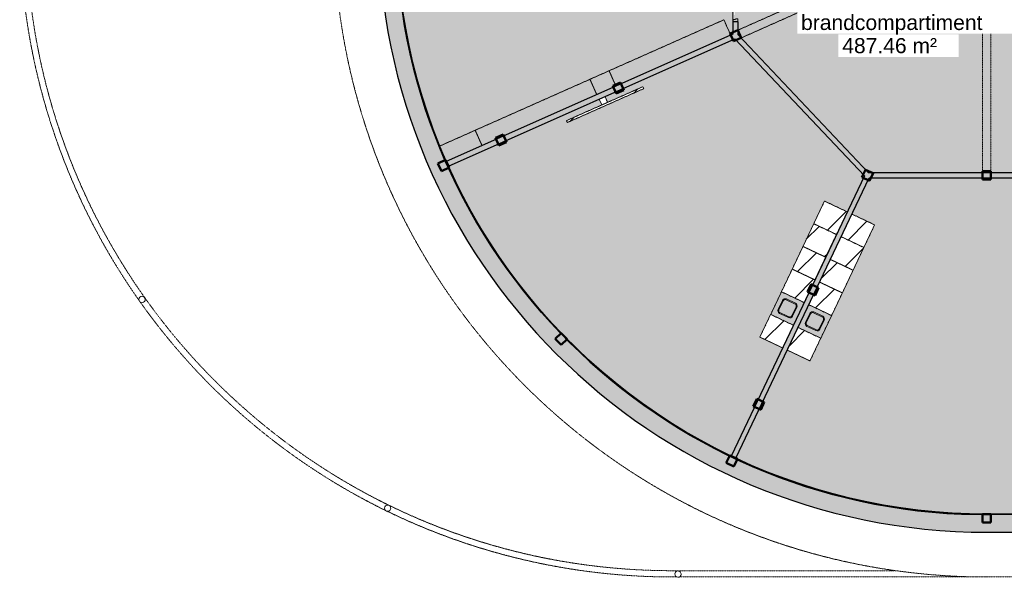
# Model space of a CAD drawing. Header units: millimetres. Extents: x 1000 to 188789, y -4122 to 39732.
# Tile 1 of 86: x 1000 to 24519, y 8468 to 21819. Entities that reach past the tile are written whole.
import ezdxf

# ---------------------------------------------------------------- set-up
doc = ezdxf.new("R2010")
doc.units = ezdxf.units.MM
doc.linetypes.add('THO_hhidden', pattern=[2.5, 1.5, -1])
doc.layers.add('A-AREA-BNDY', color=1, linetype='Continuous', lineweight=50, true_color=0xff0000)
doc.layers.add('A-DETL', color=7, linetype='Continuous', lineweight=13, true_color=0x00a600)
for name, color, linetype, lineweight in [('A-AREA-IDEN', 7, 'Continuous', 13), ('A-AREA-PATT', 7, 'Continuous', 13), ('A-DOOR', 7, 'Continuous', 13), ('A-FLOR', 7, 'Continuous', 18), ('A-GENM', 7, 'Continuous', 13), ('A-WALL-PATT', 7, 'Continuous', 18), ('I-WALL', 7, 'Continuous', 18), ('P-SANR-FIXT', 7, 'Continuous', 13), ('S-COLS', 7, 'Continuous', 13), ('S-COLS-SYMB', 7, 'Continuous', 50)]:
    doc.layers.add(name, color=color, linetype=linetype, lineweight=lineweight)
doc.styles.add('Arial', font='arial.ttf', dxfattribs={"height": 360})
pattern_1 = [(201.04, (21729, 12098.95), (215.412, -559.998), [])]

# ---------------------------------------------------------------- blocks, each defined once
blk = doc.blocks.new('NLRS_01_GM_WPB_dummy placeholder_gen_tho - kast 600x600x2100-V12-00 begane grond _peil_ BC')
at = {"layer": 'A-GENM', "true_color": 0x808080}
h = blk.add_hatch(dxfattribs=at)
h.set_pattern_fill('FP_17', color=8, style=0, pattern_type=2)
h.set_pattern_definition([(70.4, (-11795.23, -24168.3), (-565.234, 201.271), [])])
h.paths.add_polyline_path([(300, -300), (300, 300), (-300, 300), (-300, -300), (106, -300)])
at = {"layer": 'A-GENM', "linetype": 'THO_hhidden'}
for p, q in [((300, 300), (-300, 300)), ((-300, 300), (-300, -300)), ((300, -300), (300, 300)), ((-300, -300), (300, -300))]:
    blk.add_line(p, q, dxfattribs=at)
blk = doc.blocks.new('NLRS_01_GM_WPB_dummy placeholder_gen_tho - kast 600x600x2100-V13-00 begane grond _peil_ BC')
at = {"layer": 'A-GENM', "true_color": 0x808080}
h = blk.add_hatch(dxfattribs=at)
h.set_pattern_fill('FP_18', color=8, style=0, pattern_type=2)
h.set_pattern_definition([(70.4, (-11795.23, -23568.3), (-565.234, 201.271), [])])
h.paths.add_polyline_path([(300, -300), (300, 300), (-300, 300), (-300, -300)])
at = {"layer": 'A-GENM', "linetype": 'THO_hhidden'}
for p, q in [((300, 300), (-300, 300)), ((-300, 300), (-300, -300)), ((300, -300), (300, 300)), ((-300, -300), (300, -300))]:
    blk.add_line(p, q, dxfattribs=at)
blk = doc.blocks.new('NLRS_01_GM_WPB_dummy placeholder_gen_tho - kast 600x600x2100-V14-00 begane grond _peil_ BC')
at = {"layer": 'A-GENM', "true_color": 0x808080}
h = blk.add_hatch(dxfattribs=at)
h.set_pattern_fill('FP_19', color=8, style=0, pattern_type=2)
h.set_pattern_definition([(70.4, (-11795.23, -22968.3), (-565.234, 201.271), [])])
h.paths.add_polyline_path([(300, -300), (300, 300), (-300, 300), (-300, -300)])
at = {"layer": 'A-GENM', "linetype": 'THO_hhidden'}
for p, q in [((300, 300), (-300, 300)), ((-300, 300), (-300, -300)), ((300, -300), (300, 300)), ((-300, -300), (300, -300))]:
    blk.add_line(p, q, dxfattribs=at)
blk = doc.blocks.new('NLRS_01_GM_WPB_dummy placeholder_gen_tho - kast 600x600x2100-V15-00 begane grond _peil_ BC')
at = {"layer": 'A-GENM', "true_color": 0x808080}
h = blk.add_hatch(dxfattribs=at)
h.set_pattern_fill('FP_20', color=8, style=0, pattern_type=2)
h.set_pattern_definition([(70.4, (-11795.23, -22368.3), (-565.234, 201.271), [])])
h.paths.add_polyline_path([(300, -300), (300, 300), (-300, 300), (-300, -300), (174, -300)])
at = {"layer": 'A-GENM', "linetype": 'THO_hhidden'}
for p, q in [((300, 300), (-300, 300)), ((-300, 300), (-300, -300)), ((300, -300), (300, 300)), ((-300, -300), (300, -300))]:
    blk.add_line(p, q, dxfattribs=at)
blk = doc.blocks.new('NLRS_01_GM_WPB_dummy placeholder_gen_tho - kast 600x600x2100-V16-00 begane grond _peil_ BC')
at = {"layer": 'A-GENM', "true_color": 0x808080}
h = blk.add_hatch(dxfattribs=at)
h.set_pattern_fill('FP_21', color=8, style=0, pattern_type=2)
h.set_pattern_definition([(70.4, (-11795.23, -21168.3), (-565.234, 201.271), [])])
h.paths.add_polyline_path([(300, -300), (300, 300), (-300, 300), (-300, -300), (7, -300)])
at = {"layer": 'A-GENM', "linetype": 'THO_hhidden'}
for p, q in [((300, 300), (-300, 300)), ((-300, 300), (-300, -300)), ((300, -300), (300, 300)), ((-300, -300), (300, -300))]:
    blk.add_line(p, q, dxfattribs=at)
blk = doc.blocks.new('NLRS_73_PF_UN_rvs gootsteen enkel 340x340 ic6zrl2n_gen_bcb - RVS gootsteen enkel 340x340-1975653-00 begane grond _peil_ BC')
at = {"layer": 'P-SANR-FIXT'}
for p, q in [((-190, 290), (-190, 50)), ((-170, 50), (-170, 290)), ((120, 360), (-120, 360)), ((-120, 340), (120, 340)), ((170, 290), (170, 50)), ((190, 50), (190, 290)), ((-81, 0), (-120, 0)), ((120, 0), (-81, 0)), ((-120, -20), (-81, -20)), ((-81, -20), (120, -20))]:
    blk.add_line(p, q, dxfattribs=at)
for centre, radius, start, end in [((-120, 290), 70, 90, 180), ((-120, 290), 50, 90, 180), ((120, 290), 70, 0, 90), ((120, 290), 50, 360, 90), ((-120, 50), 70, 180, 270), ((-120, 50), 50, 180, 270), ((-120, 50), 50, 180, 194.0178), ((-120, 50), 50, 198.5781, 208.083), ((-120, 50), 50, 213.4394, 222.232), ((-120, 50), 50, 227.768, 236.5606), ((-120, 50), 50, 241.917, 251.4219), ((-120, 50), 50, 255.9822, 270), ((120, 50), 70, 270, 360), ((120, 50), 50, 270, 360)]:
    blk.add_arc(centre, radius, start, end, dxfattribs=at)
blk = doc.blocks.new('NLRS_01_GM_WPB_dummy placeholder_gen_tho - kast 600x600x2100-V17-00 begane grond _peil_ BC')
at = {"layer": 'A-GENM', "true_color": 0x808080}
h = blk.add_hatch(dxfattribs=at)
h.set_pattern_fill('FP_22', color=8, style=0, pattern_type=2)
h.set_pattern_definition([(250.4, (11070.23, 24168.3), (565.234, -201.271), [])])
h.paths.add_polyline_path([(-300, 300), (-300, -300), (300, -300), (300, 300)])
at = {"layer": 'A-GENM', "linetype": 'THO_hhidden'}
for p, q in [((300, 300), (-300, 300)), ((-300, 300), (-300, -300)), ((300, -300), (300, 300)), ((-300, -300), (300, -300))]:
    blk.add_line(p, q, dxfattribs=at)
blk = doc.blocks.new('NLRS_01_GM_WPB_dummy placeholder_gen_tho - kast 600x600x2100-V18-00 begane grond _peil_ BC')
at = {"layer": 'A-GENM', "true_color": 0x808080}
h = blk.add_hatch(dxfattribs=at)
h.set_pattern_fill('FP_23', color=8, style=0, pattern_type=2)
h.set_pattern_definition([(250.4, (11070.23, 23568.3), (565.234, -201.271), [])])
h.paths.add_polyline_path([(-300, 300), (-300, -300), (300, -300), (300, 300)])
at = {"layer": 'A-GENM', "linetype": 'THO_hhidden'}
for p, q in [((300, 300), (-300, 300)), ((-300, 300), (-300, -300)), ((300, -300), (300, 300)), ((-300, -300), (300, -300))]:
    blk.add_line(p, q, dxfattribs=at)
blk = doc.blocks.new('NLRS_01_GM_WPB_dummy placeholder_gen_tho - kast 600x600x2100-V19-00 begane grond _peil_ BC')
at = {"layer": 'A-GENM', "true_color": 0x808080}
h = blk.add_hatch(dxfattribs=at)
h.set_pattern_fill('FP_24', color=8, style=0, pattern_type=2)
h.set_pattern_definition([(250.4, (11070.23, 22968.3), (565.234, -201.271), [])])
h.paths.add_polyline_path([(-300, 300), (-300, -300), (300, -300), (300, 300), (123, 300)])
at = {"layer": 'A-GENM', "linetype": 'THO_hhidden'}
for p, q in [((300, 300), (-300, 300)), ((-300, 300), (-300, -300)), ((300, -300), (300, 300)), ((-300, -300), (300, -300))]:
    blk.add_line(p, q, dxfattribs=at)
blk = doc.blocks.new('NLRS_01_GM_WPB_dummy placeholder_gen_tho - kast 600x600x2100-V20-00 begane grond _peil_ BC')
at = {"layer": 'A-GENM', "true_color": 0x808080}
h = blk.add_hatch(dxfattribs=at)
h.set_pattern_fill('FP_25', color=8, style=0, pattern_type=2)
h.set_pattern_definition([(250.4, (11070.23, 22368.3), (565.234, -201.271), [])])
h.paths.add_polyline_path([(-300, 300), (-300, -300), (300, -300), (300, 300), (-162, 300)])
at = {"layer": 'A-GENM', "linetype": 'THO_hhidden'}
for p, q in [((300, 300), (-300, 300)), ((-300, 300), (-300, -300)), ((300, -300), (300, 300)), ((-300, -300), (300, -300))]:
    blk.add_line(p, q, dxfattribs=at)
blk = doc.blocks.new('NLRS_01_GM_WPB_dummy placeholder_gen_tho - kast 600x600x2100-V21-00 begane grond _peil_ BC')
at = {"layer": 'A-GENM', "true_color": 0x808080}
h = blk.add_hatch(dxfattribs=at)
h.set_pattern_fill('FP_26', color=8, style=0, pattern_type=2)
h.set_pattern_definition([(250.4, (11070.23, 21168.3), (565.234, -201.271), [])])
h.paths.add_polyline_path([(-300, 300), (-300, -300), (300, -300), (300, 300), (22, 300)])
at = {"layer": 'A-GENM', "linetype": 'THO_hhidden'}
for p, q in [((300, 300), (-300, 300)), ((-300, 300), (-300, -300)), ((300, -300), (300, 300)), ((-300, -300), (300, -300))]:
    blk.add_line(p, q, dxfattribs=at)
blk = doc.blocks.new('NLRS_73_PF_UN_rvs gootsteen enkel 340x340 ic6zrl2n_gen_bcb - RVS gootsteen enkel 340x340-1972238-00 begane grond _peil_ BC')
at = {"layer": 'P-SANR-FIXT'}
for p, q in [((-81, 20), (-120, 20)), ((-120, 0), (-81, 0)), ((120, 20), (-81, 20)), ((-81, 0), (120, 0)), ((-190, -50), (-190, -290)), ((-170, -290), (-170, -50)), ((170, -50), (170, -290)), ((190, -290), (190, -50)), ((120, -340), (-120, -340)), ((-120, -360), (120, -360))]:
    blk.add_line(p, q, dxfattribs=at)
for centre, radius, start, end in [((-120, -50), 70, 90, 180), ((120, -50), 70, 0, 90), ((120, -50), 50, 0, 90), ((-120, -50), 50, 90, 180), ((-120, -50), 50, 165.9822, 180), ((-120, -50), 50, 151.917, 161.4219), ((-120, -50), 50, 137.768, 146.5606), ((-120, -50), 50, 123.4394, 132.232), ((-120, -50), 50, 108.5781, 118.083), ((-120, -50), 50, 90, 104.0178), ((-120, -290), 70, 180, 270), ((-120, -290), 50, 180, 270), ((120, -290), 70, 270, 360), ((120, -290), 50, 270, 0)]:
    blk.add_arc(centre, radius, start, end, dxfattribs=at)
blk = doc.blocks.new('NLRS_01_GM_WPB_dummy digibord_gen_tho_HW - Digibord-V22-00 begane grond _peil_ BC')
at = {"layer": 'A-GENM', "true_color": 0x808080}
h = blk.add_hatch(dxfattribs=at)
h.set_pattern_fill('FP_27', color=8, style=0, pattern_type=2)
h.set_pattern_definition(pattern_1)
h.paths.add_polyline_path([(1000, 125), (-1000, 125), (-1000, 75), (1000, 75)])
h = blk.add_hatch(dxfattribs=at)
h.set_pattern_fill('FP_27', color=8, style=0, pattern_type=2)
h.set_pattern_definition(pattern_1)
h.paths.add_polyline_path([(75, 75), (-75, 75), (-75, -75), (75, -75)])
at = {"layer": 'A-GENM', "linetype": 'THO_hhidden'}
for p, q in [((1000, 125), (-1000, 125)), ((-1000, 125), (-1000, 75)), ((-1000, 75), (1000, 75)), ((75, 75), (-75, 75)), ((-75, 75), (-75, -75)), ((75, -75), (75, 75)), ((1000, 75), (1000, 125)), ((-75, -75), (75, -75))]:
    blk.add_line(p, q, dxfattribs=at)
blk = doc.blocks.new('NLRS_28_SCO_UN_koker_gen_bcb - K200_200_12_5-2195922-00 begane grond _peil_ BC')
at = {"layer": 'S-COLS-SYMB'}
for p, q in [((-100, 100), (100, 100)), ((-100, 100), (-100, -100)), ((100, 100), (100, -100)), ((-100, -100), (100, -100))]:
    blk.add_line(p, q, dxfattribs=at)
blk = doc.blocks.new('NLRS_28_SCO_UN_koker_gen_bcb - K200_200_12_5-2195924-00 begane grond _peil_ BC')
at = {"layer": 'S-COLS-SYMB'}
for p, q in [((-100, 100), (100, 100)), ((-100, -100), (-100, 100)), ((100, -100), (100, 100)), ((-100, -100), (100, -100))]:
    blk.add_line(p, q, dxfattribs=at)
blk = doc.blocks.new('NLRS_01_GM_WPB_dummy placeholder_gen_tho - garderobe 3000x400x900-2232204-00 begane grond _peil_ BC')
at = {"layer": 'A-GENM', "linetype": 'THO_hhidden', "true_color": 0xdcf8f8}
blk.add_hatch(color=7, dxfattribs=at).paths.add_polyline_path([(1500, 200), (-1500, 200), (-1500, -200), (1500, -200)])
at = {"layer": 'A-GENM', "linetype": 'THO_hhidden'}
for p, q in [((-1500, 200), (-1500, -200)), ((1500, -200), (1500, 200)), ((-1500, -200), (1500, -200))]:
    blk.add_line(p, q, dxfattribs=at)
blk = doc.blocks.new('NLRS_01_GM_WPB_dummy placeholder_gen_tho - garderobe 3000x400x900-V87-00 begane grond _peil_ BC')
at = {"layer": 'A-GENM', "linetype": 'THO_hhidden', "true_color": 0xdcf8f8}
blk.add_hatch(color=7, dxfattribs=at).paths.add_polyline_path([(1500, 200), (-1500, 200), (-1500, -200), (1500, -200), (1500, 200)])
at = {"layer": 'A-GENM', "linetype": 'THO_hhidden'}
for p, q in [((-1500, 200), (-1500, -200)), ((1500, -200), (1500, 200)), ((-1500, -200), (1500, -200))]:
    blk.add_line(p, q, dxfattribs=at)
blk = doc.blocks.new('NLRS_01_GM_WPB_dummy placeholder_gen_tho - garderobe 500x400x900-2364955-00 begane grond _peil_ BC')
at = {"layer": 'A-GENM', "linetype": 'THO_hhidden', "true_color": 0xdcf8f8}
blk.add_hatch(color=7, dxfattribs=at).paths.add_polyline_path([(250, 200), (-250, 200), (-250, -200), (250, -200), (250, -7)])
at = {"layer": 'A-GENM', "linetype": 'THO_hhidden'}
for p, q in [((-250, 200), (-250, -200)), ((250, -200), (250, 200)), ((-250, -200), (250, -200))]:
    blk.add_line(p, q, dxfattribs=at)
blk = doc.blocks.new('NLRS_01_GM_WPB_dummy placeholder_gen_tho - garderobe 930x400x900-2364956-00 begane grond _peil_ BC')
at = {"layer": 'A-GENM', "linetype": 'THO_hhidden', "true_color": 0xdcf8f8}
blk.add_hatch(color=7, dxfattribs=at).paths.add_polyline_path([(-465, -200), (465, -200), (465, 200), (-461, 200), (-465, -8), (-465, -192)])
at = {"layer": 'A-GENM', "linetype": 'THO_hhidden'}
for p, q in [((465, 200), (-460, 200)), ((465, -200), (465, 200)), ((-465, -8), (-465, -200))]:
    blk.add_line(p, q, dxfattribs=at)
blk = doc.blocks.new('NLRS_32_DO_WPB_binnen deurkozijn hout_gen_tho - dubbele deur met glas-1905428-00 begane grond _peil_ BC')
at = {"layer": 'A-DOOR'}
for p, q in [((-932, 0), (-982, 0)), ((-932, -54), (-932, 0)), ((932, -54), (932, 0)), ((932, 0), (982, 0)), ((-982, -114), (-915, -114)), ((-915, -114), (-915, -54)), ((915, -114), (915, -54)), ((982, -114), (915, -114))]:
    blk.add_line(p, q, dxfattribs=at)
blk = doc.blocks.new('NLRS_28_SCO_UN_houten kolom rond_gen_bcb - rond 150-V130-00 begane grond _peil_ BC')
at = {"layer": 'S-COLS'}
h = blk.add_hatch(dxfattribs=at)
h.set_pattern_fill('FP_84', color=256, style=0, pattern_type=2)
h.set_pattern_definition([(21.04, (-9731.42, -12236.45), (-143.608, 373.332), [])])
h.paths.add_polyline_path([(-29, -69), (0, -75), (29, -69), (53, -53), (69, -29), (75, 0), (69, 29), (53, 53), (29, 69), (0, 75), (-29, 69), (-53, 53), (-69, 29), (-75, 0), (-69, -29), (-53, -53)])
at = {"layer": 'S-COLS', "lineweight": 18}
for start, end in [(360, 180), (180, 360)]:
    blk.add_arc((0, 0), 75, start, end, dxfattribs=at)
blk = doc.blocks.new('NLRS_28_SCO_UN_houten kolom rond_gen_bcb - rond 150-V131-00 begane grond _peil_ BC')
at = {"layer": 'S-COLS', "lineweight": 18}
for start, end in [(360, 180), (180, 360)]:
    blk.add_arc((0, 0), 75, start, end, dxfattribs=at)
blk = doc.blocks.new('NLRS_28_SCO_UN_houten kolom rond_gen_bcb - rond 150-V132-00 begane grond _peil_ BC')
at = {"layer": 'S-COLS', "lineweight": 18}
for start, end in [(360, 180), (180, 360)]:
    blk.add_arc((0, 0), 75, start, end, dxfattribs=at)
blk = doc.blocks.new('NLRS_28_SCO_UN_koker_gen_bcb - K200_200_12_5-2417527-00 begane grond _peil_ BC')
at = {"layer": 'S-COLS-SYMB'}
for p, q in [((-100, 100), (100, 100)), ((-100, 100), (-100, -100)), ((100, 100), (100, -100)), ((-100, -100), (100, -100))]:
    blk.add_line(p, q, dxfattribs=at)

msp = doc.modelspace()

# ---------------------------------------------------------------- hatches: boundary and pattern name
at = {"layer": 'A-AREA-PATT', "true_color": 0xaaddd6}
h = msp.add_hatch(color=9, dxfattribs=at)
h.paths.add_polyline_path([(26437, 10000), (26437, 13944), (26287, 13944), (26287, 13019), (26237, 13019), (26238, 15019), (26287, 15019), (26287, 14094), (26437, 14094), (26437, 18037), (21290, 18037), (18108, 11336), (18484, 11167), (18865, 11008), (19250, 10860), (19640, 10724), (20033, 10599), (20429, 10486), (20829, 10385), (21232, 10295), (21637, 10217), (22044, 10151), (22453, 10097), (22864, 10054), (23275, 10024), (23687, 10006), (24100, 10000), (24935, 10000)])
h.paths.add_polyline_path([(17995, 11390), (18124, 11661), (19222, 13974), (18680, 14231), (20224, 17483), (20766, 17226), (21176, 18088), (18085, 21359), (14981, 19979), (15042, 19842), (15888, 20218), (15908, 20172), (14080, 19360), (14060, 19406), (14905, 19781), (14844, 19919), (11240, 18317), (11414, 17944), (11629, 17522), (11801, 17204), (12006, 16851), (12252, 16456), (12463, 16139), (12707, 15794), (12961, 15455), (13226, 15125), (13500, 14803), (13765, 14509), (14058, 14203), (14297, 13966), (14596, 13684), (14904, 13411), (15220, 13147), (15544, 12893), (15874, 12648), (16212, 12413), (16556, 12187), (16951, 11947), (17264, 11768), (17627, 11574), (17982, 11396)])
h.paths.add_polyline_path([(19877, 13663), (19335, 13920), (20879, 17172), (21421, 16915), (19920, 13754)])
h.paths.add_polyline_path([(20057, 14380), (20080, 14386), (20091, 14392), (20107, 14408), (20115, 14419), (20223, 14651), (20224, 14667), (20222, 14682), (20212, 14705), (20208, 14711), (20198, 14721), (20176, 14733), (19953, 14837), (19937, 14839), (19922, 14837), (19898, 14827), (19892, 14822), (19882, 14812), (19870, 14791), (19769, 14574), (19766, 14563), (19766, 14541), (19773, 14521), (19779, 14510), (19796, 14495), (19812, 14485), (20030, 14383), (20039, 14380), (20055, 14380)])
h.paths.add_polyline_path([(19402, 14691), (19428, 14698), (19442, 14708), (19454, 14721), (19464, 14739), (19568, 14962), (19569, 14978), (19568, 14993), (19562, 15008), (19548, 15027), (19538, 15035), (19511, 15049), (19298, 15148), (19280, 15150), (19267, 15148), (19252, 15143), (19233, 15129), (19225, 15119), (19219, 15110), (19114, 14885), (19111, 14872), (19111, 14853), (19116, 14834), (19127, 14818), (19134, 14810), (19158, 14796), (19375, 14694), (19386, 14691)])
h.paths.add_polyline_path([(27634, 18100), (27634, 18162), (30037, 18162), (30037, 18603), (30100, 18603), (30100, 19637), (30037, 19637), (30037, 20037), (26437, 20037), (26437, 20200), (26562, 20200), (26562, 20162), (37237, 20162), (37237, 21525), (39637, 21525), (39637, 24200), (37237, 24200), (37237, 28037), (26562, 28037), (26562, 28000), (26437, 28000), (26437, 28162), (30037, 28162), (30037, 28612), (30100, 28612), (30100, 29646), (30037, 29646), (30037, 30037), (27634, 30037), (27634, 30100), (26600, 30100), (26598, 30037), (21278, 30037), (18162, 26742), (18162, 23734), (18037, 23734), (18037, 23726), (17637, 23726), (17637, 26466), (14622, 27806), (14784, 28171), (11189, 29767), (11137, 29642), (11193, 29767), (14784, 28171), (14622, 27806), (11034, 29400), (11014, 29349), (10877, 28996), (10738, 28603), (10602, 28177), (10496, 27806), (10392, 27403), (10298, 26986), (10221, 26587), (10153, 26176), (10098, 25763), (10055, 25348), (10024, 24933), (10006, 24517), (10000, 24075), (10006, 23673), (10026, 23251), (10057, 22829), (10102, 22409), (10159, 21990), (10229, 21573), (10314, 21144), (10405, 20747), (10512, 20338), (10631, 19932), (10762, 19530), (10905, 19133), (11036, 18801), (11880, 19175), (12043, 18810), (11193, 18433), (11154, 18516), (11191, 18432), (12043, 18811), (11880, 19176), (15079, 20597), (15079, 20597), (17820, 21816), (17983, 21450), (18037, 21474), (18037, 21770), (18162, 21770), (18162, 21458), (21278, 18162), (26600, 18162), (26600, 18100), (27596, 18100)])
h.paths.add_polyline_path([(27472, 18116), (26762, 18116), (26762, 18126), (27472, 18126)])
h.paths.add_polyline_path([(26500, 21669), (26455, 21669), (26455, 22595), (26545, 22595), (26545, 21669), (26532, 21669)])
h.paths.add_polyline_path([(18084, 21932), (18074, 21932), (18074, 22642), (18084, 22642), (18084, 21993)])
h.paths.add_polyline_path([(18074, 22862), (18074, 23572), (18084, 23572), (18084, 22862)])
h.paths.add_polyline_path([(26545, 22975), (26455, 22975), (26455, 23901), (26545, 23901), (26545, 23488)])
h.paths.add_polyline_path([(15030, 23675), (11442, 23677), (11442, 24075), (13028, 24075), (13028, 24185), (13031, 24185), (13031, 24155), (13137, 24155), (13129, 24200), (15030, 24200), (15030, 24445), (15155, 24445), (15155, 24075), (15152, 24073), (15152, 23675)])
h.paths.add_polyline_path([(26468, 24281), (26455, 24281), (26455, 25208), (26545, 25208), (26545, 24281), (26500, 24281)])
h.paths.add_polyline_path([(15035, 25479), (15030, 25479), (15030, 26037), (13028, 26037), (13028, 26162), (11442, 26165), (11442, 26562), (15152, 26562), (15152, 26162), (15155, 26162), (15155, 25479), (15095, 25479)])
h.paths.add_polyline_path([(26545, 25587), (26455, 25587), (26455, 26514), (26545, 26514), (26545, 25833)])
h.paths.add_polyline_path([(18037, 26726), (17983, 26750), (17972, 26726), (17983, 26726)])
h.paths.add_polyline_path([(18084, 26842), (21176, 30112), (20539, 31454), (19997, 31196), (18452, 34448), (18994, 34706), (17995, 36810), (17557, 36589), (17234, 36415), (16853, 36194), (16509, 35982), (16157, 35749), (15812, 35506), (15499, 35272), (15161, 35004), (14853, 34743), (14541, 34465), (14290, 34228), (14005, 33944), (13722, 33645), (13448, 33338), (13183, 33024), (12927, 32701), (12681, 32372), (12444, 32035), (12213, 31684), (11991, 31323), (11779, 30955), (11578, 30581), (11389, 30201), (11242, 29882), (14942, 28238), (15003, 28375), (14158, 28751), (14178, 28796), (16006, 27984), (15985, 27938), (15140, 28314), (15080, 28177), (18037, 26863)])
h.paths.add_polyline_path([(26468, 26894), (26455, 26894), (26455, 27770), (26545, 27770), (26545, 26894), (26500, 26894)])
h.paths.add_polyline_path([(28497, 29816), (28471, 29819), (28447, 29829), (28426, 29845), (28497, 29916), (28568, 29845), (28547, 29829), (28523, 29819)])
h.paths.add_polyline_path([(28949, 29866), (28949, 29966), (29036, 29916)])
h.paths.add_polyline_path([(28497, 29916), (28428, 29988), (28447, 30003), (28471, 30013), (28497, 30016), (28523, 30013), (28547, 30003), (28568, 29987), (28516, 29935)])
h.paths.add_polyline_path([(26762, 30074), (26762, 30084), (27472, 30084), (27472, 30074), (26931, 30074)])
h.paths.add_polyline_path([(26437, 30162), (26437, 34106), (26287, 34106), (26287, 33181), (26237, 33181), (26237, 35181), (26287, 35181), (26287, 34256), (26437, 34256), (26437, 38200), (24100, 38200), (23678, 38194), (23250, 38174), (22796, 38139), (22417, 38099), (21971, 38037), (21583, 37973), (21155, 37888), (20757, 37797), (20384, 37701), (19982, 37585), (19568, 37451), (19190, 37317), (18800, 37165), (18415, 37002), (18109, 36862), (19107, 34759), (19649, 35017), (21194, 31765), (20652, 31507), (21290, 30162), (26432, 30162)])
h.paths.add_polyline_path([(19054, 33530), (19076, 33534), (19085, 33536), (19315, 33648), (19326, 33659), (19335, 33673), (19340, 33688), (19342, 33702), (19338, 33724), (19329, 33744), (19226, 33958), (19218, 33969), (19208, 33977), (19192, 33985), (19174, 33989), (19156, 33988), (19139, 33983), (18922, 33880), (18902, 33865), (18894, 33856), (18886, 33840), (18882, 33821), (18883, 33804), (18889, 33786), (19000, 33556), (19011, 33545), (19025, 33536), (19040, 33531), (19052, 33530)])
h.paths.add_polyline_path([(19709, 33841), (19731, 33845), (19740, 33847), (19970, 33959), (19984, 33974), (19990, 33984), (19995, 33999), (19996, 34013), (19992, 34037), (19990, 34044), (19880, 34272), (19875, 34278), (19863, 34288), (19840, 34298), (19827, 34300), (19811, 34299), (19779, 34287), (19568, 34185), (19558, 34177), (19549, 34167), (19541, 34151), (19537, 34132), (19538, 34115), (19543, 34097), (19655, 33867), (19670, 33853), (19680, 33847), (19695, 33842)])
at = {"layer": 'A-GENM', "true_color": 0xdcf8f8}
h = msp.add_hatch(color=7, dxfattribs=at)
h.paths.add_polyline_path([(19480, 14516), (19737, 15058), (19195, 15315), (18938, 14773), (19460, 14526)])
h.paths.add_polyline_path([(19402, 14691), (19384, 14691), (19365, 14698), (19147, 14802), (19134, 14810), (19121, 14825), (19112, 14846), (19110, 14859), (19111, 14876), (19116, 14893), (19228, 15123), (19239, 15135), (19253, 15143), (19268, 15148), (19282, 15150), (19304, 15146), (19313, 15143), (19543, 15032), (19554, 15021), (19562, 15008), (19568, 14991), (19569, 14977), (19566, 14956), (19563, 14947), (19454, 14721), (19446, 14712), (19436, 14703), (19418, 14694), (19406, 14691)])
h = msp.add_hatch(color=7, dxfattribs=at)
h.paths.add_polyline_path([(20135, 14205), (20392, 14747), (19850, 15004), (19593, 14462), (20115, 14215)])
h.paths.add_polyline_path([(20057, 14380), (20039, 14380), (20021, 14386), (19796, 14495), (19789, 14499), (19777, 14513), (19768, 14530), (19765, 14552), (19766, 14565), (19771, 14582), (19882, 14812), (19898, 14827), (19916, 14835), (19926, 14838), (19945, 14838), (19959, 14835), (19967, 14832), (20198, 14721), (20212, 14705), (20220, 14688), (20223, 14678), (20224, 14666), (20220, 14645), (20217, 14636), (20105, 14405), (20103, 14402), (20091, 14392), (20068, 14382), (20061, 14380)])
at = {"layer": 'A-WALL-PATT', "true_color": 0xd9eeee}
h = msp.add_hatch(color=254, dxfattribs=at)
h.paths.add_polyline_path([(18037, 21337), (18162, 21393), (18162, 21770), (18037, 21770), (18037, 21359)])
h.paths.add_polyline_path([(18037, 23734), (18162, 23734), (18162, 26924), (18037, 26792), (18037, 26726)])
at = {"layer": 'A-WALL-PATT', "true_color": 0x808080}
for points in [[(24100, 9570), (24100, 10000), (23677, 10007), (23255, 10026), (22833, 10057), (22413, 10102), (21994, 10159), (21577, 10228), (21161, 10311), (20829, 10385), (20429, 10486), (20033, 10599), (19613, 10733), (19250, 10860), (18865, 11008), (18484, 11167), (18052, 11363), (17959, 11408), (17579, 11599), (17264, 11768), (16907, 11972), (16541, 12198), (16165, 12445), (15874, 12648), (15544, 12893), (15220, 13147), (14904, 13411), (14596, 13684), (14290, 13972), (14005, 14256), (13722, 14555), (13448, 14862), (13183, 15176), (12927, 15499), (12681, 15828), (12444, 16165), (12218, 16509), (12001, 16859), (11795, 17215), (11598, 17579), (11407, 17959), (11215, 18374), (11189, 18431), (11028, 18815), (10877, 19204), (10738, 19597), (10611, 19993), (10496, 20394), (10392, 20797), (10298, 21214), (10221, 21613), (10153, 22024), (10098, 22437), (10055, 22852), (10024, 23267), (10006, 23683), (10000, 24100), (9570, 24100), (9576, 23677), (9594, 23255), (9625, 22834), (9668, 22413), (9723, 21994), (9790, 21577), (9874, 21144), (9961, 20749), (10065, 20339), (10180, 19933), (10307, 19530), (10446, 19130), (10596, 18735), (10771, 18317), (10938, 17944), (11116, 17577), (11310, 17204), (11516, 16835), (11743, 16456), (11960, 16116), (12197, 15766), (12445, 15423), (12702, 15088), (12969, 14760), (13245, 14441), (13548, 14112), (13825, 13826), (14129, 13531), (14440, 13246), (14760, 12969), (15088, 12703), (15423, 12445), (15766, 12198), (16115, 11960), (16472, 11733), (16835, 11517), (17264, 11279), (17627, 11092), (17995, 10915), (18345, 10758), (18738, 10596), (19130, 10446), (19529, 10308), (19932, 10180), (20339, 10065), (20749, 9962), (21232, 9857), (21637, 9781), (22044, 9717), (22453, 9664), (22864, 9623), (23275, 9594), (23687, 9576)], [(57700, 9570), (57700, 10000), (24100, 10000), (24100, 9570), (56870, 9570)]]:
    msp.add_hatch(color=8, dxfattribs=at).paths.add_polyline_path(points)
at = {"layer": 'A-WALL-PATT', "true_color": 0xc0c0c0}
for points in [[(11240, 18317), (18037, 21337), (18037, 21474), (11189, 18431), (11215, 18374)], [(18108, 11336), (21290, 18037), (21152, 18037), (17995, 11390), (18052, 11363)]]:
    msp.add_hatch(color=9, dxfattribs=at).paths.add_polyline_path(points)
at = {"layer": 'A-WALL-PATT', "true_color": 0xd9eeee}
for points in [[(21176, 18088), (21211, 18162), (21278, 18162), (18162, 21458), (18162, 21393), (18085, 21359), (21106, 18162)], [(26437, 18037), (26441, 18037), (26441, 18162), (21211, 18162), (21152, 18037), (26432, 18037)]]:
    msp.add_hatch(color=254, dxfattribs=at).paths.add_polyline_path(points)

# ---------------------------------------------------------------- linework, layer by layer
at = {"layer": 'A-AREA-BNDY', "lineweight": 35}
msp.add_line((57692, 10000), (23500, 10000), dxfattribs=at)
msp.add_arc((24100, 24100), 14113, 180, 267.5648, dxfattribs=at)
at = {"layer": 'A-DETL', "color": 7, "linetype": 'THO_hhidden', "lineweight": 18}
for p, q in [((18162, 21571), (23997, 24164)), ((24000, 24030), (24000, 18162)), ((24200, 24030), (24200, 18162)), ((18233, 21383), (24078, 23981))]:
    msp.add_line(p, q, dxfattribs=at)
at = {"layer": 'A-DETL', "color": 7, "linetype": 'THO_hhidden'}
for p, q in [((16600, 8650), (21942, 8650)), ((16600, 8500), (16692, 8500)), ((16754, 8500), (24100, 8500)), ((57692, 8500), (24100, 8500))]:
    msp.add_line(p, q, dxfattribs=at)
for centre, radius, start, end in [((16600, 24100), 15450, 90, 270), ((24100, 24100), 15600, 90, 270), ((16600, 24100), 15600, 180.0841, 215.1922), ((16600, 24100), 15600, 215.3585, 243.8648), ((16600, 24100), 15600, 244.1097, 270)]:
    msp.add_arc(centre, radius, start, end, dxfattribs=at)
at = {"layer": 'A-FLOR'}
msp.add_line((18037, 21770), (18037, 23726), dxfattribs=at)
for start, end in [(204.2133, 204.6384), (205.203, 206.3349), (206.9089, 208.0317), (208.6135, 209.7287), (210.317, 211.4259), (212.0196, 213.1235), (213.7214, 214.8214), (215.4224, 216.5197), (217.1229, 218.2186), (218.8228, 219.918), (220.5222, 221.6181), (222.2213, 223.3191), (223.9199, 225.0212), (225.6183, 226.7247), (227.3163, 228.4298), (229.0141, 230.1372), (230.7116, 231.8477), (232.4089, 233.5623), (234.1059, 235.2829), (235.8028, 237.0125), (237.4996, 238.7566), (239.1961, 240.5262), (240.8925, 242.3477), (242.5888, 244.3442), (244.8521, 245.5304), (246.2214, 247.2283), (247.9209, 248.9264), (249.6202, 250.625), (251.3193, 252.3242), (253.0182, 254.024), (254.7169, 255.7248), (256.4154, 257.427), (258.1138, 259.1312), (259.8121, 260.8386), (261.5102, 262.5512), (263.2082, 264.2735), (264.9061, 266.0174), (266.6038, 267.8258), (268.3015, 270)]:
    msp.add_arc((24100, 24100), 14100, start, end, dxfattribs=at)
at = {"layer": 'A-GENM', "linetype": 'THO_hhidden'}
for p, q in [((19195, 15315), (18938, 14773)), ((20135, 14205), (20392, 14747))]:
    msp.add_line(p, q, dxfattribs=at)
at = {"layer": 'I-WALL', "lineweight": 25}
for p, q in [((18162, 21770), (18037, 21770)), ((18037, 21770), (18037, 21474)), ((18162, 21458), (18162, 21770)), ((18037, 21474), (11189, 18431)), ((21278, 18162), (18162, 21458)), ((11240, 18317), (18085, 21359)), ((18085, 21359), (21176, 18088)), ((26600, 18162), (21278, 18162)), ((21176, 18088), (17995, 11390)), ((18108, 11336), (21290, 18037)), ((21290, 18037), (26437, 18037)), ((26437, 10000), (24100, 10000)), ((24100, 9570), (57700, 9570))]:
    msp.add_line(p, q, dxfattribs=at)
at = {"layer": 'I-WALL', "lineweight": 25, "flags": 128}
for points in [[(11189, 18431), (11028, 18815), (10877, 19204), (10738, 19597), (10611, 19993), (10496, 20394), (10392, 20797), (10300, 21204), (10221, 21613), (10153, 22024), (10098, 22437), (10055, 22852), (10024, 23267), (10006, 23683), (10000, 24100)], [(17995, 11390), (17627, 11574), (17264, 11768), (16907, 11972), (16556, 12187), (16212, 12413), (15874, 12648), (15544, 12893), (15220, 13147), (14904, 13411), (14596, 13684), (14297, 13966), (14005, 14256), (13722, 14555), (13448, 14862), (13183, 15176), (12927, 15499), (12681, 15828), (12444, 16165), (12218, 16509), (12001, 16859), (11795, 17215), (11599, 17577), (11414, 17944), (11240, 18317)], [(24100, 10000), (23687, 10006), (23275, 10024), (22864, 10054), (22453, 10097), (22044, 10151), (21637, 10217), (21232, 10295), (20829, 10385), (20429, 10486), (20033, 10599), (19640, 10724), (19250, 10860), (18865, 11008), (18484, 11167), (18108, 11336)]]:
    msp.add_lwpolyline(points, dxfattribs=at)
at = {"layer": 'I-WALL', "lineweight": 25}
msp.add_arc((24100, 24100), 14530, 180, 270, dxfattribs=at)

# ---------------------------------------------------------------- block references
at = {"layer": 'A-DOOR', "rotation": 90.0000000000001}
msp.add_blockref('NLRS_32_DO_WPB_binnen deurkozijn hout_gen_tho - dubbele deur met glas-1905428-00 begane grond _peil_ BC', (18043, 22752), dxfattribs=at)
at = {"layer": 'A-GENM', "linetype": 'THO_hhidden'}
for name, p, rotation in [('NLRS_01_GM_WPB_dummy placeholder_gen_tho - garderobe 3000x400x900-2232204-00 begane grond _peil_ BC', (16531, 21024), 203.9600015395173), ('NLRS_01_GM_WPB_dummy placeholder_gen_tho - garderobe 500x400x900-2364955-00 begane grond _peil_ BC', (14931, 20313), 203.9600015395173), ('NLRS_01_GM_WPB_dummy placeholder_gen_tho - garderobe 3000x400x900-V87-00 begane grond _peil_ BC', (13332, 19602), 203.9600015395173), ('NLRS_01_GM_WPB_dummy digibord_gen_tho_HW - Digibord-V22-00 begane grond _peil_ BC', (14943, 19880), 203.9599999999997), ('NLRS_01_GM_WPB_dummy placeholder_gen_tho - garderobe 930x400x900-2364956-00 begane grond _peil_ BC', (11537, 18804), 23.96000000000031), ('NLRS_01_GM_WPB_dummy placeholder_gen_tho - kast 600x600x2100-V17-00 begane grond _peil_ BC', (20367, 17084), 154.6000000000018), ('NLRS_01_GM_WPB_dummy placeholder_gen_tho - kast 600x600x2100-V12-00 begane grond _peil_ BC', (21022, 16773), 334.5999999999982), ('NLRS_01_GM_WPB_dummy placeholder_gen_tho - kast 600x600x2100-V18-00 begane grond _peil_ BC', (20109, 16542), 154.6000000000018), ('NLRS_01_GM_WPB_dummy placeholder_gen_tho - kast 600x600x2100-V13-00 begane grond _peil_ BC', (20764, 16231), 334.5999999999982), ('NLRS_01_GM_WPB_dummy placeholder_gen_tho - kast 600x600x2100-V19-00 begane grond _peil_ BC', (19852, 16000), 154.6000000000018), ('NLRS_01_GM_WPB_dummy placeholder_gen_tho - kast 600x600x2100-V14-00 begane grond _peil_ BC', (20507, 15689), 334.5999999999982), ('NLRS_01_GM_WPB_dummy placeholder_gen_tho - kast 600x600x2100-V20-00 begane grond _peil_ BC', (19595, 15458), 154.6000000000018), ('NLRS_01_GM_WPB_dummy placeholder_gen_tho - kast 600x600x2100-V15-00 begane grond _peil_ BC', (20250, 15147), 334.5999999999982), ('NLRS_01_GM_WPB_dummy placeholder_gen_tho - kast 600x600x2100-V21-00 begane grond _peil_ BC', (19080, 14374), 154.6000000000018), ('NLRS_01_GM_WPB_dummy placeholder_gen_tho - kast 600x600x2100-V16-00 begane grond _peil_ BC', (19735, 14063), 334.5999999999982)]:
    msp.add_blockref(name, p, dxfattribs=dict(at, rotation=rotation))
at = {"layer": 'P-SANR-FIXT'}
for name, p, rotation in [('NLRS_73_PF_UN_rvs gootsteen enkel 340x340 ic6zrl2n_gen_bcb - RVS gootsteen enkel 340x340-1972238-00 begane grond _peil_ BC', (19267, 14767), 154.6000000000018), ('NLRS_73_PF_UN_rvs gootsteen enkel 340x340 ic6zrl2n_gen_bcb - RVS gootsteen enkel 340x340-1975653-00 begane grond _peil_ BC', (19921, 14456), 334.5999999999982)]:
    msp.add_blockref(name, p, dxfattribs=dict(at, rotation=rotation))
at = {"layer": 'S-COLS', "lineweight": 18}
for name, p, rotation in [('NLRS_28_SCO_UN_houten kolom rond_gen_bcb - rond 150-V130-00 begane grond _peil_ BC', (3924, 15134), 23.96000153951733), ('NLRS_28_SCO_UN_houten kolom rond_gen_bcb - rond 150-V131-00 begane grond _peil_ BC', (9788, 10144), 314.2799978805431), ('NLRS_28_SCO_UN_houten kolom rond_gen_bcb - rond 150-V132-00 begane grond _peil_ BC', (16724, 8568), 334.6000015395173)]:
    msp.add_blockref(name, p, dxfattribs=dict(at, rotation=rotation))
at = {"layer": 'S-COLS-SYMB'}
for name, p, rotation in [('NLRS_28_SCO_UN_koker_gen_bcb - K200_200_12_5-2195922-00 begane grond _peil_ BC', (18100, 21434), 293.9593563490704), ('NLRS_28_SCO_UN_koker_gen_bcb - K200_200_12_5-2417527-00 begane grond _peil_ BC', (15297, 20188), 203.960001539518), ('NLRS_28_SCO_UN_koker_gen_bcb - K200_200_12_5-2417527-00 begane grond _peil_ BC', (12494, 18942), 203.9600015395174), ('NLRS_28_SCO_UN_koker_gen_bcb - K200_200_12_5-2195922-00 begane grond _peil_ BC', (11123, 18334), 293.9593563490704), ('NLRS_28_SCO_UN_koker_gen_bcb - K200_200_12_5-2195922-00 begane grond _peil_ BC', (21251, 18100), 334.6001344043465), ('NLRS_28_SCO_UN_koker_gen_bcb - K200_200_12_5-2417527-00 begane grond _peil_ BC', (19951, 15364), 244.6000015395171), ('NLRS_28_SCO_UN_koker_gen_bcb - K200_200_12_5-2195924-00 begane grond _peil_ BC', (13933, 14186), 134.2810491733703), ('NLRS_28_SCO_UN_koker_gen_bcb - K200_200_12_5-2417527-00 begane grond _peil_ BC', (18652, 12628), 244.6000015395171), ('NLRS_28_SCO_UN_koker_gen_bcb - K200_200_12_5-2195922-00 begane grond _peil_ BC', (18009, 11273), 334.6001344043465)]:
    msp.add_blockref(name, p, dxfattribs=dict(at, rotation=rotation))
for p in [(24100, 18100), (24100, 9900)]:
    msp.add_blockref('NLRS_28_SCO_UN_koker_gen_bcb - K200_200_12_5-2195922-00 begane grond _peil_ BC', p, dxfattribs=at)

# ---------------------------------------------------------------- next in the draw order: texts
at = {"layer": 'A-AREA-IDEN', "insert": (20648, 21378), "char_height": 360, "width": 2693.67, "attachment_point": 1, "style": 'Arial', "bg_fill": 3, "box_fill_scale": 1.25, "bg_fill_color": 256, "bg_fill_true_color": 13158600, "bg_fill_transparency": 0}
msp.add_mtext('487.46 m²', dxfattribs=at)

# ---------------------------------------------------------------- next in the draw order: texts
at = {"layer": 'A-AREA-IDEN', "insert": (19664, 21932), "char_height": 360, "width": 5098.73, "attachment_point": 1, "style": 'Arial', "bg_fill": 3, "box_fill_scale": 1.25, "bg_fill_color": 256, "bg_fill_true_color": 13158600, "bg_fill_transparency": 0}
msp.add_mtext('brandcompartiment', dxfattribs=at)

doc.saveas('drawing.dxf')
